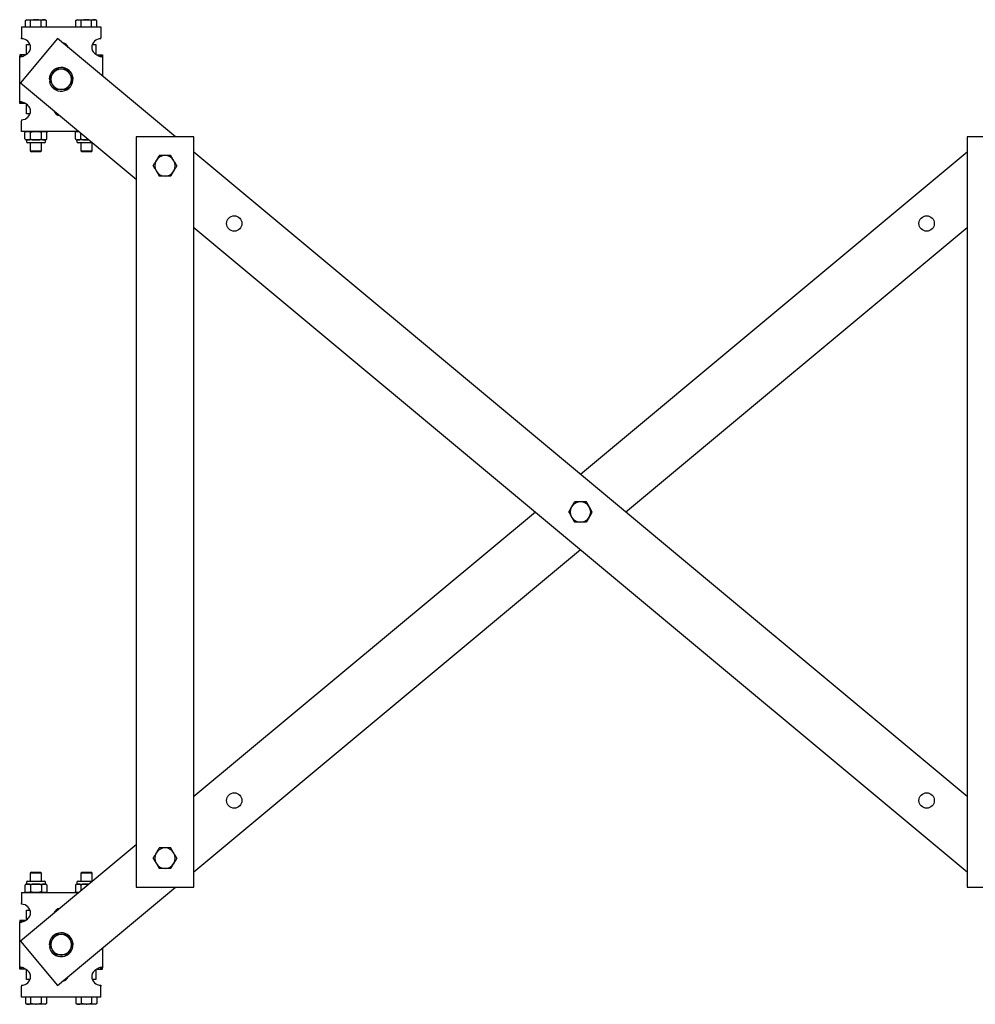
# Model space of a CAD drawing. Header units: inches. Extents: x -2 to 115, y -4 to 88.
# Tile 1 of 9: x -2 to 31, y -4 to 30. Entities that reach past the tile are written whole.
import ezdxf

# ---------------------------------------------------------------- set-up
doc = ezdxf.new("R2010")
doc.units = ezdxf.units.IN
doc.header["$MEASUREMENT"] = 0

msp = doc.modelspace()

# ---------------------------------------------------------------- linework, layer by layer
at = {"color": 7, "linetype": 'Continuous', "lineweight": 25}
for p, q in [((-1.61, 30.062), (-1.61, 29.687)), ((-1.61, 30.062), (1.14, 30.062)), ((-1.425, 30.314), (-1.473, 30.286)), ((-1.473, 30.062), (-1.473, 30.286)), ((-1.425, 30.314), (-1.383, 30.314)), ((-1.383, 30.314), (-1.122, 30.314)), ((-1.292, 30.062), (-1.292, 30.286)), ((-1.122, 30.314), (-1.098, 30.314)), ((-1.098, 30.314), (-0.837, 30.314)), ((-0.928, 30.062), (-0.928, 30.286)), ((-0.837, 30.314), (-0.795, 30.314)), ((-0.746, 30.286), (-0.795, 30.314)), ((-0.746, 30.062), (-0.746, 30.286)), ((0.325, 30.314), (0.277, 30.286)), ((0.277, 30.062), (0.277, 30.286)), ((0.325, 30.314), (0.367, 30.314)), ((0.367, 30.314), (0.628, 30.314)), ((0.458, 30.062), (0.458, 30.286)), ((0.628, 30.314), (0.652, 30.314)), ((0.652, 30.314), (0.913, 30.314)), ((0.822, 30.062), (0.822, 30.286)), ((0.913, 30.314), (0.955, 30.314)), ((1.004, 30.286), (0.955, 30.314)), ((1.004, 30.062), (1.004, 30.286)), ((1.14, 30.062), (1.14, 29.687)), ((-0.363, 29.658), (-1.643, 28.121)), ((-1.61, 29.656), (-1.61, 29.687)), ((-1.435, 29.119), (-1.435, 29.449)), ((-1.435, 29.449), (-1.316, 29.449)), ((3.727, 26.249), (-0.363, 29.658)), ((-0.113, 29.449), (-0.06, 29.449)), ((0.846, 29.449), (0.965, 29.449)), ((0.965, 29.449), (0.965, 29.119)), ((1.14, 29.656), (1.14, 29.687)), ((-1.485, 29.093), (-1.672, 29.093)), ((-1.672, 29.093), (-1.672, 29.045)), ((-1.582, 29.045), (-1.672, 29.045)), ((-1.672, 27.454), (-1.672, 29.045)), ((1.015, 29.093), (1.203, 29.093)), ((1.113, 29.045), (1.203, 29.045)), ((1.203, 29.093), (1.203, 29.045)), ((1.203, 29.045), (1.203, 28.353)), ((-1.643, 28.121), (2.365, 24.781)), ((-0.61, 28.19), (-0.643, 28.185)), ((-1.582, 27.454), (-1.672, 27.454)), ((-1.672, 27.406), (-1.672, 27.454)), ((-1.485, 27.406), (-1.672, 27.406)), ((-1.435, 27.049), (-1.435, 27.38)), ((-1.316, 27.049), (-1.435, 27.049)), ((-0.357, 27.049), (-0.41, 27.049)), ((-1.61, 26.843), (-1.61, 26.812)), ((-1.61, 26.437), (-1.61, 26.812)), ((0.378, 26.437), (-1.61, 26.437)), ((-1.49, 26.401), (-1.491, 26.399)), ((-1.491, 26.185), (-1.491, 26.399)), ((-1.3, 26.185), (-1.3, 26.399)), ((-0.92, 26.185), (-0.92, 26.399)), ((-0.729, 26.185), (-0.729, 26.399)), ((0.26, 26.401), (0.259, 26.399)), ((0.259, 26.185), (0.259, 26.399)), ((0.45, 26.185), (0.45, 26.377)), ((-1.491, 26.184), (-1.489, 26.18)), ((-1.44, 26.147), (-1.44, 26.088)), ((-1.395, 26.147), (-1.44, 26.147)), ((-0.82, 26.049), (-1.4, 26.049)), ((-1.11, 26.147), (-1.395, 26.147)), ((-1.307, 26.049), (-1.307, 25.771)), ((-0.824, 26.147), (-1.11, 26.147)), ((-0.913, 25.771), (-0.913, 26.049)), ((-0.78, 26.147), (-0.824, 26.147)), ((-0.78, 26.088), (-0.78, 26.147)), ((-0.73, 26.181), (-0.729, 26.184)), ((0.259, 26.184), (0.261, 26.18)), ((0.31, 26.147), (0.31, 26.088)), ((0.355, 26.147), (0.31, 26.147)), ((0.843, 26.049), (0.35, 26.049)), ((0.64, 26.147), (0.355, 26.147)), ((0.443, 26.049), (0.443, 25.771)), ((0.64, 26.147), (0.724, 26.149)), ((0.726, 26.147), (0.64, 26.147)), ((0.837, 25.771), (0.837, 26.049)), ((4.365, 26.249), (2.365, 26.249)), ((2.365, 26.249), (2.365, 0.249)), ((4.365, 0.249), (4.365, 26.249)), ((33.165, 26.249), (31.165, 26.249)), ((31.165, 26.249), (31.165, 0.249)), ((-1.307, 25.771), (-1.267, 25.731)), ((-1.307, 25.771), (-0.913, 25.771)), ((-0.952, 25.731), (-1.267, 25.731)), ((-0.952, 25.731), (-0.913, 25.771)), ((0.443, 25.771), (0.483, 25.731)), ((0.443, 25.771), (0.837, 25.771)), ((0.798, 25.731), (0.483, 25.731)), ((0.798, 25.731), (0.837, 25.771)), ((31.165, 3.384), (4.365, 25.718)), ((31.165, 25.718), (17.765, 14.551)), ((4.365, 23.114), (31.165, 0.781)), ((19.327, 13.249), (31.165, 23.114)), ((16.203, 13.249), (4.365, 3.384)), ((4.365, 0.781), (17.765, 11.948)), ((2.365, 1.718), (-1.643, -1.623)), ((-1.267, 0.768), (-1.307, 0.728)), ((-1.307, 0.728), (-1.307, 0.45)), ((-1.11, 0.728), (-1.307, 0.728)), ((-1.267, 0.768), (-1.11, 0.768)), ((-1.11, 0.768), (-0.952, 0.768)), ((-0.913, 0.728), (-1.11, 0.728)), ((-0.913, 0.728), (-0.952, 0.768)), ((-0.913, 0.45), (-0.913, 0.728)), ((0.483, 0.768), (0.443, 0.728)), ((0.443, 0.728), (0.443, 0.45)), ((0.64, 0.728), (0.443, 0.728)), ((0.483, 0.768), (0.64, 0.768)), ((0.64, 0.768), (0.798, 0.768)), ((0.837, 0.728), (0.64, 0.728)), ((0.837, 0.728), (0.798, 0.768)), ((0.837, 0.45), (0.837, 0.728)), ((-1.44, 0.41), (-1.44, 0.352)), ((-1.44, 0.352), (-1.395, 0.352)), ((-1.4, 0.45), (-1.11, 0.45)), ((-1.395, 0.352), (-1.11, 0.352)), ((-1.11, 0.45), (-0.82, 0.45)), ((-1.11, 0.352), (-0.824, 0.352)), ((-0.824, 0.352), (-0.78, 0.352)), ((-0.78, 0.352), (-0.78, 0.41)), ((0.31, 0.41), (0.31, 0.352)), ((0.31, 0.352), (0.355, 0.352)), ((0.35, 0.45), (0.64, 0.45)), ((0.355, 0.352), (0.64, 0.352)), ((0.64, 0.45), (0.843, 0.45)), ((0.722, 0.349), (0.64, 0.352)), ((0.64, 0.352), (0.726, 0.352)), ((-1.61, 0.062), (0.378, 0.062)), ((-1.61, 0.062), (-1.61, -0.313)), ((-1.489, 0.317), (-1.491, 0.314)), ((-1.491, 0.314), (-1.491, 0.1)), ((-1.491, 0.1), (-1.488, 0.093)), ((-1.3, 0.314), (-1.3, 0.1)), ((-0.92, 0.314), (-0.92, 0.1)), ((-0.729, 0.314), (-0.731, 0.319)), ((-0.73, 0.098), (-0.729, 0.1)), ((-0.729, 0.314), (-0.729, 0.1)), ((-0.363, -3.159), (3.727, 0.249)), ((0.261, 0.317), (0.259, 0.314)), ((0.259, 0.314), (0.259, 0.1)), ((0.259, 0.1), (0.262, 0.093)), ((0.379, 0.062), (0.355, 0.062)), ((0.45, 0.314), (0.45, 0.122)), ((2.365, 0.249), (4.365, 0.249)), ((31.165, 0.249), (33.165, 0.249)), ((-1.61, -0.344), (-1.61, -0.313)), ((-1.435, -0.881), (-1.435, -0.551)), ((-1.435, -0.551), (-1.316, -0.551)), ((-0.41, -0.551), (-0.357, -0.551)), ((-1.485, -0.907), (-1.672, -0.907)), ((-1.672, -0.907), (-1.672, -0.955)), ((-1.672, -2.546), (-1.672, -0.955)), ((-1.582, -0.955), (-1.672, -0.955)), ((-1.643, -1.623), (-0.363, -3.159)), ((-0.61, -1.81), (-0.643, -1.815)), ((1.203, -1.854), (1.203, -2.546)), ((-1.582, -2.546), (-1.672, -2.546)), ((-1.672, -2.594), (-1.672, -2.546)), ((-1.485, -2.594), (-1.672, -2.594)), ((-1.435, -2.951), (-1.435, -2.62)), ((0.965, -2.62), (0.965, -2.951)), ((1.015, -2.594), (1.203, -2.594)), ((1.113, -2.546), (1.203, -2.546)), ((1.203, -2.594), (1.203, -2.546)), ((-1.316, -2.951), (-1.435, -2.951)), ((-0.06, -2.951), (-0.113, -2.951)), ((0.965, -2.951), (0.846, -2.951)), ((-1.61, -3.157), (-1.61, -3.188)), ((-1.61, -3.563), (-1.61, -3.188)), ((1.14, -3.157), (1.14, -3.188)), ((1.14, -3.563), (1.14, -3.188)), ((1.14, -3.563), (-1.61, -3.563)), ((-1.473, -3.563), (-1.473, -3.787)), ((-1.292, -3.563), (-1.292, -3.787)), ((-0.928, -3.563), (-0.928, -3.787)), ((-0.746, -3.563), (-0.746, -3.787)), ((0.277, -3.563), (0.277, -3.787)), ((0.458, -3.563), (0.458, -3.787)), ((0.822, -3.563), (0.822, -3.787)), ((1.004, -3.563), (1.004, -3.787)), ((-1.473, -3.787), (-1.425, -3.815)), ((-1.383, -3.815), (-1.425, -3.815)), ((-1.122, -3.815), (-1.383, -3.815)), ((-1.122, -3.815), (-1.098, -3.815)), ((-0.837, -3.815), (-1.098, -3.815)), ((-0.795, -3.815), (-0.837, -3.815)), ((-0.795, -3.815), (-0.746, -3.787)), ((0.277, -3.787), (0.325, -3.815)), ((0.367, -3.815), (0.325, -3.815)), ((0.628, -3.815), (0.367, -3.815)), ((0.628, -3.815), (0.652, -3.815)), ((0.913, -3.815), (0.652, -3.815)), ((0.955, -3.815), (0.913, -3.815)), ((0.955, -3.815), (1.004, -3.787))]:
    msp.add_line(p, q, dxfattribs=at)
for centre in [(5.765, 23.249), (29.765, 23.249), (5.765, 3.249), (29.765, 3.249)]:
    msp.add_circle(centre, 0.266, dxfattribs=at)
for centre, radius, start, end in [((-1.61, 29.343), 0.313, 0, 90), ((-0.235, 29.249), 0.266, 20.9541, 79.4347), ((1.14, 29.343), 0.313, 90, 180), ((-0.235, 28.249), 0.413, 189, 180), ((-0.235, 28.249), 0.354, 150, 210), ((-0.235, 28.249), 0.354, 90, 150), ((-0.235, 28.249), 0.354, 30, 90), ((-0.235, 28.249), 0.354, 330, 30), ((-0.235, 28.249), 0.354, 210, 270), ((-0.235, 28.249), 0.354, 270, 330), ((-1.61, 27.156), 0.313, 270, 0), ((-0.235, 27.249), 0.266, 200.9541, 259.4347), ((-1.44, 26.384), 0.0533, 90, 128.6919), ((-0.78, 26.384), 0.0533, 17.0978, 90), ((0.31, 26.384), 0.0533, 90, 128.6919), ((-1.44, 26.2), 0.0533, 218.7573, 270), ((-1.4, 26.088), 0.0394, 180, 270), ((-0.82, 26.088), 0.0394, 270, 0), ((-0.78, 26.2), 0.0533, 270, 306.4945), ((0.31, 26.2), 0.0533, 218.7573, 270), ((0.35, 26.088), 0.0394, 180, 270), ((3.365, 25.249), 0.355, 90, 150), ((3.365, 25.249), 0.355, 30, 90), ((3.365, 25.249), 0.355, 150, 210), ((3.365, 25.249), 0.355, 330, 30), ((3.365, 25.249), 0.355, 210, 270), ((3.365, 25.249), 0.355, 270, 330), ((17.765, 13.249), 0.355, 150, 210), ((17.765, 13.249), 0.355, 90, 150), ((17.765, 13.249), 0.355, 30, 90), ((17.765, 13.249), 0.354, 330, 30), ((17.765, 13.249), 0.355, 210, 270), ((17.765, 13.249), 0.355, 270, 330), ((3.365, 1.249), 0.354, 150, 210), ((3.365, 1.249), 0.355, 90, 150), ((3.365, 1.249), 0.355, 30, 90), ((3.365, 1.249), 0.355, 330, 30), ((3.365, 1.249), 0.355, 210, 270), ((3.365, 1.249), 0.355, 270, 330), ((-1.44, 0.299), 0.0533, 90, 126.4945), ((-1.4, 0.41), 0.0394, 90, 180), ((-0.82, 0.41), 0.0394, 360, 90), ((-0.78, 0.299), 0.0533, 38.7573, 90), ((0.31, 0.299), 0.0533, 90, 126.4945), ((0.35, 0.41), 0.0394, 90, 180), ((-1.44, 0.115), 0.0533, 221.7306, 270), ((-0.78, 0.115), 0.0533, 270, 308.6919), ((0.31, 0.115), 0.0533, 221.7306, 270), ((-1.61, -0.657), 0.313, 0, 90), ((-0.235, -0.751), 0.266, 100.5653, 159.0459), ((-0.235, -1.751), 0.413, 189, 180), ((-0.235, -1.751), 0.354, 150, 210), ((-0.235, -1.751), 0.355, 90, 150), ((-0.235, -1.751), 0.355, 30, 90), ((-0.235, -1.751), 0.354, 330, 30), ((-0.235, -1.751), 0.355, 210, 270), ((-0.235, -1.751), 0.355, 270, 330), ((-1.61, -2.844), 0.313, 270, 0), ((-0.235, -2.751), 0.266, 280.5653, 339.0459), ((1.14, -2.844), 0.313, 180, 270)]:
    msp.add_arc(centre, radius, start, end, dxfattribs=at)
for points, knots in [([(-1.473, 30.286), (-1.459, 30.294), (-1.429, 30.31), (-1.398, 30.312), (-1.383, 30.314)], [0, 0, 0, 0, 0.49546, 1, 1, 1, 1]), ([(-1.383, 30.314), (-1.38, 30.314), (-1.364, 30.314), (-1.333, 30.307), (-1.306, 30.293), (-1.292, 30.286)], [0, 0, 0, 0, 0.0708557, 0.531182, 1, 1, 1, 1]), ([(-1.122, 30.314), (-1.135, 30.313), (-1.193, 30.311), (-1.249, 30.297), (-1.292, 30.286)], [0, 0, 0, 0, 0.236472, 1, 1, 1, 1]), ([(-0.928, 30.286), (-0.936, 30.288), (-0.991, 30.304), (-1.049, 30.309), (-1.098, 30.314)], [0, 0, 0, 0, 0.140528, 1, 1, 1, 1]), ([(-0.837, 30.314), (-0.839, 30.314), (-0.856, 30.314), (-0.886, 30.307), (-0.914, 30.293), (-0.928, 30.286)], [0, 0, 0, 0, 0.070855, 0.531185, 1, 1, 1, 1]), ([(-0.746, 30.286), (-0.761, 30.294), (-0.791, 30.31), (-0.822, 30.312), (-0.837, 30.314)], [0, 0, 0, 0, 0.495463, 1, 1, 1, 1]), ([(0.277, 30.286), (0.291, 30.294), (0.321, 30.31), (0.352, 30.312), (0.367, 30.314)], [0, 0, 0, 0, 0.495466, 1, 1, 1, 1]), ([(0.367, 30.314), (0.37, 30.314), (0.386, 30.314), (0.417, 30.307), (0.444, 30.293), (0.458, 30.286)], [0, 0, 0, 0, 0.070856, 0.531188, 1, 1, 1, 1]), ([(0.628, 30.314), (0.615, 30.313), (0.557, 30.311), (0.501, 30.297), (0.458, 30.286)], [0, 0, 0, 0, 0.236472, 1, 1, 1, 1]), ([(0.822, 30.286), (0.814, 30.288), (0.759, 30.304), (0.701, 30.309), (0.652, 30.314)], [0, 0, 0, 0, 0.140526, 1, 1, 1, 1]), ([(0.913, 30.314), (0.911, 30.314), (0.894, 30.314), (0.864, 30.307), (0.836, 30.293), (0.822, 30.286)], [0, 0, 0, 0, 0.070856, 0.531188, 1, 1, 1, 1]), ([(1.004, 30.286), (0.989, 30.294), (0.959, 30.31), (0.928, 30.312), (0.913, 30.314)], [0, 0, 0, 0, 0.495463, 1, 1, 1, 1]), ([(-1.672, 29.045), (-1.67, 29.039), (-1.664, 29.028), (-1.619, 29.032), (-1.554, 29.052), (-1.477, 29.087), (-1.404, 29.137), (-1.345, 29.198), (-1.305, 29.268), (-1.3, 29.319), (-1.297, 29.343)], [0, 0, 0, 0, 0.141383, 0.283967, 0.423769, 0.557172, 0.681485, 0.795583, 0.900543, 1, 1, 1, 1]), ([(0.828, 29.343), (0.83, 29.319), (0.835, 29.268), (0.875, 29.198), (0.934, 29.137), (1.007, 29.087), (1.084, 29.052), (1.149, 29.032), (1.194, 29.028), (1.2, 29.039), (1.203, 29.045)], [0, 0, 0, 0, 0.099457, 0.204418, 0.318514, 0.44283, 0.576233, 0.716033, 0.858617, 1, 1, 1, 1]), ([(-0.644, 28.249), (-0.628, 28.278), (-0.594, 28.336), (-0.559, 28.396), (-0.542, 28.427)], [0, 0, 0, 0, 0.495456, 1, 1, 1, 1]), ([(-0.542, 28.427), (-0.539, 28.431), (-0.521, 28.463), (-0.486, 28.523), (-0.455, 28.577), (-0.44, 28.604)], [0, 0, 0, 0, 0.0700856, 0.5307789, 1, 1, 1, 1]), ([(-0.235, 28.604), (-0.291, 28.604), (-0.36, 28.604), (-0.427, 28.604), (-0.44, 28.604)], [0, 0, 0, 0, 0.810171, 1, 1, 1, 1]), ([(-0.03, 28.604), (-0.083, 28.604), (-0.151, 28.604), (-0.22, 28.604), (-0.235, 28.604)], [0, 0, 0, 0, 0.784734, 1, 1, 1, 1]), ([(0.072, 28.427), (0.07, 28.431), (0.051, 28.463), (0.017, 28.523), (-0.014, 28.577), (-0.03, 28.604)], [0, 0, 0, 0, 0.070086, 0.530782, 1, 1, 1, 1]), ([(0.174, 28.249), (0.158, 28.278), (0.124, 28.336), (0.09, 28.396), (0.072, 28.427)], [0, 0, 0, 0, 0.495456, 1, 1, 1, 1]), ([(-0.644, 28.249), (-0.628, 28.221), (-0.594, 28.163), (-0.559, 28.102), (-0.542, 28.072)], [0, 0, 0, 0, 0.495456, 1, 1, 1, 1]), ([(-0.542, 28.072), (-0.539, 28.068), (-0.521, 28.036), (-0.486, 27.976), (-0.455, 27.922), (-0.44, 27.895)], [0, 0, 0, 0, 0.07009, 0.530781, 1, 1, 1, 1]), ([(0.072, 28.072), (0.07, 28.068), (0.051, 28.036), (0.017, 27.976), (-0.014, 27.922), (-0.03, 27.895)], [0, 0, 0, 0, 0.070091, 0.530784, 1, 1, 1, 1]), ([(0.174, 28.249), (0.158, 28.221), (0.124, 28.163), (0.09, 28.102), (0.072, 28.072)], [0, 0, 0, 0, 0.495456, 1, 1, 1, 1]), ([(-0.235, 27.895), (-0.291, 27.895), (-0.36, 27.895), (-0.427, 27.895), (-0.44, 27.895)], [0, 0, 0, 0, 0.810171, 1, 1, 1, 1]), ([(-0.03, 27.895), (-0.083, 27.895), (-0.151, 27.895), (-0.22, 27.895), (-0.235, 27.895)], [0, 0, 0, 0, 0.784734, 1, 1, 1, 1]), ([(-1.297, 27.156), (-1.3, 27.18), (-1.305, 27.231), (-1.345, 27.301), (-1.404, 27.362), (-1.477, 27.411), (-1.554, 27.447), (-1.619, 27.467), (-1.664, 27.471), (-1.67, 27.46), (-1.672, 27.454)], [0, 0, 0, 0, 0.099455, 0.204417, 0.318515, 0.442828, 0.576231, 0.716032, 0.858617, 1, 1, 1, 1]), ([(-1.491, 26.399), (-1.489, 26.404), (-1.484, 26.415), (-1.465, 26.432), (-1.435, 26.437), (-1.409, 26.437), (-1.395, 26.437)], [0, 0, 0, 0, 0.090009, 0.224486, 0.591128, 1, 1, 1, 1]), ([(-1.395, 26.437), (-1.392, 26.437), (-1.378, 26.437), (-1.353, 26.437), (-1.327, 26.432), (-1.31, 26.418), (-1.303, 26.408), (-1.301, 26.401), (-1.3, 26.399)], [0, 0, 0, 0, 0.099455, 0.428507, 0.757341, 0.873682, 0.960847, 1, 1, 1, 1]), ([(-1.3, 26.399), (-1.298, 26.402), (-1.291, 26.411), (-1.269, 26.424), (-1.208, 26.439), (-1.152, 26.438), (-1.11, 26.437)], [0, 0, 0, 0, 0.058854, 0.165686, 0.37464, 1, 1, 1, 1]), ([(-1.11, 26.437), (-1.074, 26.437), (-1.021, 26.438), (-0.959, 26.428), (-0.931, 26.413), (-0.922, 26.403), (-0.92, 26.399), (-0.92, 26.399)], [0, 0, 0, 0, 0.532579, 0.80057, 0.935239, 0.994215, 1, 1, 1, 1]), ([(-0.92, 26.399), (-0.918, 26.404), (-0.913, 26.415), (-0.894, 26.432), (-0.864, 26.437), (-0.838, 26.437), (-0.824, 26.437)], [0, 0, 0, 0, 0.090008, 0.224486, 0.591127, 1, 1, 1, 1]), ([(-0.824, 26.437), (-0.821, 26.437), (-0.807, 26.437), (-0.782, 26.437), (-0.755, 26.432), (-0.739, 26.418), (-0.732, 26.408), (-0.73, 26.401), (-0.729, 26.399)], [0, 0, 0, 0, 0.099456, 0.428507, 0.757341, 0.873682, 0.960848, 1, 1, 1, 1]), ([(0.259, 26.399), (0.261, 26.404), (0.266, 26.415), (0.285, 26.432), (0.315, 26.437), (0.341, 26.437), (0.355, 26.437)], [0, 0, 0, 0, 0.090009, 0.224486, 0.591128, 1, 1, 1, 1]), ([(0.355, 26.437), (0.358, 26.437), (0.366, 26.437), (0.374, 26.437), (0.379, 26.436)], [0, 0, 0, 0, 0.4131154, 1, 1, 1, 1]), ([(-1.491, 26.185), (-1.489, 26.18), (-1.484, 26.168), (-1.465, 26.152), (-1.435, 26.146), (-1.409, 26.147), (-1.395, 26.147)], [0, 0, 0, 0, 0.090009, 0.224486, 0.591128, 1, 1, 1, 1]), ([(-1.395, 26.147), (-1.392, 26.147), (-1.378, 26.147), (-1.353, 26.147), (-1.327, 26.152), (-1.31, 26.166), (-1.303, 26.176), (-1.301, 26.183), (-1.3, 26.185)], [0, 0, 0, 0, 0.099455, 0.428505, 0.75734, 0.873678, 0.960843, 1, 1, 1, 1]), ([(-1.3, 26.185), (-1.298, 26.182), (-1.291, 26.173), (-1.269, 26.16), (-1.208, 26.144), (-1.152, 26.146), (-1.11, 26.147)], [0, 0, 0, 0, 0.058854, 0.165686, 0.374641, 1, 1, 1, 1]), ([(-1.11, 26.147), (-1.074, 26.146), (-1.021, 26.145), (-0.959, 26.156), (-0.931, 26.171), (-0.922, 26.181), (-0.92, 26.184), (-0.92, 26.185)], [0, 0, 0, 0, 0.532578, 0.80057, 0.935239, 0.99421, 1, 1, 1, 1]), ([(-0.92, 26.185), (-0.918, 26.18), (-0.913, 26.168), (-0.894, 26.152), (-0.864, 26.146), (-0.838, 26.147), (-0.824, 26.147)], [0, 0, 0, 0, 0.090008, 0.224486, 0.591128, 1, 1, 1, 1]), ([(-0.824, 26.147), (-0.821, 26.147), (-0.807, 26.147), (-0.782, 26.147), (-0.755, 26.152), (-0.739, 26.166), (-0.732, 26.176), (-0.73, 26.183), (-0.729, 26.185)], [0, 0, 0, 0, 0.099455, 0.428505, 0.75734, 0.873678, 0.960843, 1, 1, 1, 1]), ([(0.259, 26.185), (0.261, 26.18), (0.266, 26.168), (0.285, 26.152), (0.315, 26.146), (0.341, 26.147), (0.355, 26.147)], [0, 0, 0, 0, 0.090009, 0.224486, 0.591128, 1, 1, 1, 1]), ([(0.355, 26.147), (0.358, 26.147), (0.372, 26.147), (0.397, 26.147), (0.423, 26.152), (0.44, 26.166), (0.447, 26.176), (0.449, 26.183), (0.45, 26.185)], [0, 0, 0, 0, 0.099461, 0.428505, 0.75734, 0.873678, 0.960843, 1, 1, 1, 1]), ([(0.45, 26.185), (0.452, 26.182), (0.459, 26.173), (0.481, 26.16), (0.542, 26.144), (0.598, 26.146), (0.64, 26.147)], [0, 0, 0, 0, 0.058854, 0.165696, 0.374651, 1, 1, 1, 1]), ([(3.058, 25.427), (3.061, 25.431), (3.079, 25.463), (3.114, 25.523), (3.145, 25.577), (3.16, 25.604)], [0, 0, 0, 0, 0.0700908, 0.5307866, 1, 1, 1, 1]), ([(3.365, 25.604), (3.309, 25.604), (3.24, 25.604), (3.173, 25.604), (3.16, 25.604)], [0, 0, 0, 0, 0.810168, 1, 1, 1, 1]), ([(3.57, 25.604), (3.517, 25.604), (3.449, 25.604), (3.38, 25.604), (3.365, 25.604)], [0, 0, 0, 0, 0.784739, 1, 1, 1, 1]), ([(3.672, 25.427), (3.67, 25.431), (3.651, 25.463), (3.617, 25.523), (3.586, 25.577), (3.57, 25.604)], [0, 0, 0, 0, 0.0700935, 0.530788, 1, 1, 1, 1]), ([(2.956, 25.249), (2.972, 25.278), (3.006, 25.336), (3.041, 25.396), (3.058, 25.427)], [0, 0, 0, 0, 0.495458, 1, 1, 1, 1]), ([(3.774, 25.249), (3.758, 25.278), (3.724, 25.336), (3.69, 25.396), (3.672, 25.427)], [0, 0, 0, 0, 0.495459, 1, 1, 1, 1]), ([(2.956, 25.249), (2.972, 25.221), (3.006, 25.163), (3.041, 25.102), (3.058, 25.072)], [0, 0, 0, 0, 0.495458, 1, 1, 1, 1]), ([(3.058, 25.072), (3.061, 25.068), (3.079, 25.036), (3.114, 24.976), (3.145, 24.922), (3.16, 24.895)], [0, 0, 0, 0, 0.0700908, 0.5307866, 1, 1, 1, 1]), ([(3.672, 25.072), (3.67, 25.068), (3.651, 25.036), (3.617, 24.976), (3.586, 24.922), (3.57, 24.895)], [0, 0, 0, 0, 0.0700935, 0.530788, 1, 1, 1, 1]), ([(3.774, 25.249), (3.758, 25.221), (3.724, 25.163), (3.69, 25.102), (3.672, 25.072)], [0, 0, 0, 0, 0.495459, 1, 1, 1, 1]), ([(3.365, 24.895), (3.309, 24.895), (3.24, 24.895), (3.173, 24.895), (3.16, 24.895)], [0, 0, 0, 0, 0.810168, 1, 1, 1, 1]), ([(3.57, 24.895), (3.517, 24.895), (3.449, 24.895), (3.38, 24.895), (3.365, 24.895)], [0, 0, 0, 0, 0.784739, 1, 1, 1, 1]), ([(17.356, 13.249), (17.372, 13.278), (17.406, 13.336), (17.441, 13.396), (17.458, 13.427)], [0, 0, 0, 0, 0.495458, 1, 1, 1, 1]), ([(17.458, 13.427), (17.461, 13.431), (17.479, 13.463), (17.514, 13.523), (17.545, 13.577), (17.56, 13.604)], [0, 0, 0, 0, 0.070091, 0.530785, 1, 1, 1, 1]), ([(17.765, 13.604), (17.709, 13.604), (17.64, 13.604), (17.573, 13.604), (17.56, 13.604)], [0, 0, 0, 0, 0.8101714, 1, 1, 1, 1]), ([(17.97, 13.604), (17.917, 13.604), (17.849, 13.604), (17.78, 13.604), (17.765, 13.604)], [0, 0, 0, 0, 0.784739, 1, 1, 1, 1]), ([(18.072, 13.427), (18.07, 13.431), (18.051, 13.463), (18.017, 13.523), (17.986, 13.577), (17.97, 13.604)], [0, 0, 0, 0, 0.07009, 0.530784, 1, 1, 1, 1]), ([(18.174, 13.249), (18.158, 13.278), (18.124, 13.336), (18.09, 13.396), (18.072, 13.427)], [0, 0, 0, 0, 0.495458, 1, 1, 1, 1]), ([(17.356, 13.249), (17.372, 13.221), (17.406, 13.163), (17.441, 13.102), (17.458, 13.072)], [0, 0, 0, 0, 0.495458, 1, 1, 1, 1]), ([(17.458, 13.072), (17.461, 13.068), (17.479, 13.036), (17.514, 12.976), (17.545, 12.922), (17.56, 12.895)], [0, 0, 0, 0, 0.070091, 0.530785, 1, 1, 1, 1]), ([(18.072, 13.072), (18.07, 13.068), (18.051, 13.036), (18.017, 12.976), (17.986, 12.922), (17.97, 12.895)], [0, 0, 0, 0, 0.07009, 0.530784, 1, 1, 1, 1]), ([(18.174, 13.249), (18.158, 13.221), (18.124, 13.163), (18.09, 13.102), (18.072, 13.072)], [0, 0, 0, 0, 0.495458, 1, 1, 1, 1]), ([(17.765, 12.895), (17.709, 12.895), (17.64, 12.895), (17.573, 12.895), (17.56, 12.895)], [0, 0, 0, 0, 0.8101714, 1, 1, 1, 1]), ([(17.97, 12.895), (17.917, 12.895), (17.849, 12.895), (17.78, 12.895), (17.765, 12.895)], [0, 0, 0, 0, 0.784739, 1, 1, 1, 1]), ([(2.956, 1.249), (2.972, 1.278), (3.006, 1.336), (3.041, 1.396), (3.058, 1.427)], [0, 0, 0, 0, 0.495458, 1, 1, 1, 1]), ([(3.058, 1.427), (3.061, 1.431), (3.079, 1.463), (3.114, 1.523), (3.145, 1.577), (3.16, 1.604)], [0, 0, 0, 0, 0.0700908, 0.5307866, 1, 1, 1, 1]), ([(3.365, 1.604), (3.309, 1.604), (3.24, 1.604), (3.173, 1.604), (3.16, 1.604)], [0, 0, 0, 0, 0.810168, 1, 1, 1, 1]), ([(3.57, 1.604), (3.517, 1.604), (3.449, 1.604), (3.38, 1.604), (3.365, 1.604)], [0, 0, 0, 0, 0.784739, 1, 1, 1, 1]), ([(3.672, 1.427), (3.67, 1.431), (3.651, 1.463), (3.617, 1.523), (3.586, 1.577), (3.57, 1.604)], [0, 0, 0, 0, 0.0700935, 0.530788, 1, 1, 1, 1]), ([(3.774, 1.249), (3.758, 1.278), (3.724, 1.336), (3.69, 1.396), (3.672, 1.427)], [0, 0, 0, 0, 0.495459, 1, 1, 1, 1]), ([(2.956, 1.249), (2.972, 1.221), (3.006, 1.163), (3.041, 1.102), (3.058, 1.072)], [0, 0, 0, 0, 0.495458, 1, 1, 1, 1]), ([(3.058, 1.072), (3.061, 1.068), (3.079, 1.036), (3.114, 0.976), (3.145, 0.922), (3.16, 0.895)], [0, 0, 0, 0, 0.0700908, 0.5307866, 1, 1, 1, 1]), ([(3.672, 1.072), (3.67, 1.068), (3.651, 1.036), (3.617, 0.976), (3.586, 0.922), (3.57, 0.895)], [0, 0, 0, 0, 0.0700935, 0.530788, 1, 1, 1, 1]), ([(3.774, 1.249), (3.758, 1.221), (3.724, 1.163), (3.69, 1.102), (3.672, 1.072)], [0, 0, 0, 0, 0.495459, 1, 1, 1, 1]), ([(3.365, 0.895), (3.309, 0.895), (3.24, 0.895), (3.173, 0.895), (3.16, 0.895)], [0, 0, 0, 0, 0.810168, 1, 1, 1, 1]), ([(3.57, 0.895), (3.517, 0.895), (3.449, 0.895), (3.38, 0.895), (3.365, 0.895)], [0, 0, 0, 0, 0.784739, 1, 1, 1, 1]), ([(-1.395, 0.352), (-1.399, 0.352), (-1.413, 0.352), (-1.438, 0.352), (-1.464, 0.347), (-1.481, 0.333), (-1.487, 0.323), (-1.49, 0.316), (-1.491, 0.314)], [0, 0, 0, 0, 0.099455, 0.4285066, 0.7573423, 0.8736807, 0.9608463, 1, 1, 1, 1]), ([(-1.3, 0.314), (-1.302, 0.319), (-1.307, 0.33), (-1.326, 0.347), (-1.356, 0.353), (-1.382, 0.352), (-1.395, 0.352)], [0, 0, 0, 0, 0.090012, 0.224489, 0.591124, 1, 1, 1, 1]), ([(-1.11, 0.352), (-1.145, 0.353), (-1.199, 0.353), (-1.261, 0.343), (-1.289, 0.328), (-1.298, 0.318), (-1.3, 0.314), (-1.3, 0.314)], [0, 0, 0, 0, 0.532587, 0.800577, 0.935246, 0.994216, 1, 1, 1, 1]), ([(-0.92, 0.314), (-0.922, 0.317), (-0.929, 0.326), (-0.951, 0.339), (-1.012, 0.355), (-1.068, 0.353), (-1.11, 0.352)], [0, 0, 0, 0, 0.0588614, 0.1656941, 0.3746496, 1, 1, 1, 1]), ([(-0.824, 0.352), (-0.828, 0.352), (-0.842, 0.352), (-0.867, 0.352), (-0.893, 0.347), (-0.91, 0.333), (-0.916, 0.323), (-0.919, 0.316), (-0.92, 0.314)], [0, 0, 0, 0, 0.099456, 0.428507, 0.757342, 0.873681, 0.960846, 1, 1, 1, 1]), ([(-0.729, 0.314), (-0.731, 0.319), (-0.736, 0.33), (-0.754, 0.347), (-0.785, 0.353), (-0.811, 0.352), (-0.824, 0.352)], [0, 0, 0, 0, 0.090012, 0.224489, 0.591124, 1, 1, 1, 1]), ([(0.355, 0.352), (0.351, 0.352), (0.337, 0.352), (0.312, 0.352), (0.286, 0.347), (0.269, 0.333), (0.263, 0.323), (0.26, 0.316), (0.259, 0.314)], [0, 0, 0, 0, 0.099455, 0.428507, 0.757343, 0.873676, 0.960846, 1, 1, 1, 1]), ([(0.45, 0.314), (0.448, 0.319), (0.443, 0.33), (0.424, 0.347), (0.394, 0.353), (0.368, 0.352), (0.355, 0.352)], [0, 0, 0, 0, 0.090008, 0.22449, 0.591124, 1, 1, 1, 1]), ([(0.64, 0.352), (0.605, 0.353), (0.551, 0.353), (0.489, 0.343), (0.461, 0.328), (0.452, 0.318), (0.45, 0.314), (0.45, 0.314)], [0, 0, 0, 0, 0.532587, 0.800577, 0.935246, 0.994216, 1, 1, 1, 1]), ([(-1.395, 0.062), (-1.399, 0.062), (-1.413, 0.062), (-1.438, 0.062), (-1.464, 0.067), (-1.481, 0.081), (-1.487, 0.091), (-1.49, 0.098), (-1.491, 0.1)], [0, 0, 0, 0, 0.099455, 0.428508, 0.757344, 0.873685, 0.960851, 1, 1, 1, 1]), ([(-1.3, 0.1), (-1.302, 0.095), (-1.307, 0.084), (-1.326, 0.067), (-1.356, 0.061), (-1.382, 0.062), (-1.395, 0.062)], [0, 0, 0, 0, 0.090012, 0.224489, 0.591123, 1, 1, 1, 1]), ([(-1.11, 0.062), (-1.145, 0.061), (-1.199, 0.061), (-1.261, 0.071), (-1.289, 0.086), (-1.298, 0.096), (-1.3, 0.1), (-1.3, 0.1)], [0, 0, 0, 0, 0.532587, 0.800578, 0.935246, 0.994221, 1, 1, 1, 1]), ([(-0.92, 0.1), (-0.922, 0.097), (-0.929, 0.088), (-0.951, 0.075), (-1.012, 0.059), (-1.068, 0.061), (-1.11, 0.062)], [0, 0, 0, 0, 0.058861, 0.165694, 0.374649, 1, 1, 1, 1]), ([(-0.824, 0.062), (-0.828, 0.062), (-0.842, 0.062), (-0.867, 0.062), (-0.893, 0.067), (-0.91, 0.081), (-0.916, 0.091), (-0.919, 0.098), (-0.92, 0.1)], [0, 0, 0, 0, 0.099456, 0.428508, 0.757344, 0.873685, 0.960851, 1, 1, 1, 1]), ([(-0.729, 0.1), (-0.731, 0.095), (-0.736, 0.084), (-0.754, 0.067), (-0.785, 0.061), (-0.811, 0.062), (-0.824, 0.062)], [0, 0, 0, 0, 0.090012, 0.224489, 0.591123, 1, 1, 1, 1]), ([(0.355, 0.062), (0.351, 0.062), (0.337, 0.062), (0.312, 0.062), (0.286, 0.067), (0.269, 0.081), (0.263, 0.091), (0.26, 0.098), (0.259, 0.1)], [0, 0, 0, 0, 0.099455, 0.428508, 0.757344, 0.87368, 0.960851, 1, 1, 1, 1]), ([(-1.672, -0.955), (-1.67, -0.961), (-1.664, -0.972), (-1.619, -0.968), (-1.554, -0.948), (-1.477, -0.913), (-1.404, -0.863), (-1.345, -0.802), (-1.305, -0.732), (-1.3, -0.681), (-1.297, -0.657)], [0, 0, 0, 0, 0.141383, 0.283967, 0.423769, 0.557172, 0.681485, 0.795583, 0.900545, 1, 1, 1, 1]), ([(-0.644, -1.751), (-0.628, -1.722), (-0.594, -1.664), (-0.559, -1.604), (-0.542, -1.573)], [0, 0, 0, 0, 0.495456, 1, 1, 1, 1]), ([(-0.542, -1.573), (-0.539, -1.569), (-0.521, -1.537), (-0.486, -1.477), (-0.455, -1.423), (-0.44, -1.396)], [0, 0, 0, 0, 0.0700901, 0.5307812, 1, 1, 1, 1]), ([(-0.235, -1.396), (-0.291, -1.396), (-0.36, -1.396), (-0.427, -1.396), (-0.44, -1.396)], [0, 0, 0, 0, 0.810171, 1, 1, 1, 1]), ([(-0.03, -1.396), (-0.083, -1.396), (-0.151, -1.396), (-0.22, -1.396), (-0.235, -1.396)], [0, 0, 0, 0, 0.784734, 1, 1, 1, 1]), ([(0.072, -1.573), (0.07, -1.569), (0.051, -1.537), (0.017, -1.477), (-0.014, -1.423), (-0.03, -1.396)], [0, 0, 0, 0, 0.070091, 0.530784, 1, 1, 1, 1]), ([(0.174, -1.751), (0.158, -1.722), (0.124, -1.664), (0.09, -1.604), (0.072, -1.573)], [0, 0, 0, 0, 0.495456, 1, 1, 1, 1]), ([(-0.644, -1.751), (-0.628, -1.779), (-0.594, -1.837), (-0.559, -1.898), (-0.542, -1.928)], [0, 0, 0, 0, 0.495456, 1, 1, 1, 1]), ([(-0.542, -1.928), (-0.539, -1.932), (-0.521, -1.964), (-0.486, -2.024), (-0.455, -2.078), (-0.44, -2.105)], [0, 0, 0, 0, 0.070086, 0.530779, 1, 1, 1, 1]), ([(0.072, -1.928), (0.07, -1.932), (0.051, -1.964), (0.017, -2.024), (-0.014, -2.078), (-0.03, -2.105)], [0, 0, 0, 0, 0.070086, 0.530782, 1, 1, 1, 1]), ([(0.174, -1.751), (0.158, -1.779), (0.124, -1.837), (0.09, -1.898), (0.072, -1.928)], [0, 0, 0, 0, 0.495456, 1, 1, 1, 1]), ([(-0.235, -2.105), (-0.291, -2.105), (-0.36, -2.105), (-0.427, -2.105), (-0.44, -2.105)], [0, 0, 0, 0, 0.810171, 1, 1, 1, 1]), ([(-0.03, -2.105), (-0.083, -2.105), (-0.151, -2.105), (-0.22, -2.105), (-0.235, -2.105)], [0, 0, 0, 0, 0.784734, 1, 1, 1, 1]), ([(-1.297, -2.844), (-1.3, -2.82), (-1.305, -2.769), (-1.345, -2.699), (-1.404, -2.638), (-1.477, -2.589), (-1.554, -2.553), (-1.619, -2.533), (-1.664, -2.529), (-1.67, -2.54), (-1.672, -2.546)], [0, 0, 0, 0, 0.099457, 0.204417, 0.318515, 0.442828, 0.576231, 0.716033, 0.858617, 1, 1, 1, 1]), ([(1.203, -2.546), (1.2, -2.54), (1.194, -2.529), (1.149, -2.533), (1.084, -2.553), (1.007, -2.589), (0.934, -2.638), (0.875, -2.699), (0.835, -2.769), (0.83, -2.82), (0.828, -2.844)], [0, 0, 0, 0, 0.141383, 0.283967, 0.423767, 0.55717, 0.681486, 0.795582, 0.900543, 1, 1, 1, 1]), ([(-1.473, -3.787), (-1.459, -3.795), (-1.429, -3.811), (-1.398, -3.814), (-1.383, -3.815)], [0, 0, 0, 0, 0.495459, 1, 1, 1, 1]), ([(-1.383, -3.815), (-1.38, -3.815), (-1.364, -3.815), (-1.333, -3.809), (-1.306, -3.794), (-1.292, -3.787)], [0, 0, 0, 0, 0.070856, 0.531182, 1, 1, 1, 1]), ([(-1.122, -3.815), (-1.135, -3.815), (-1.193, -3.812), (-1.249, -3.798), (-1.292, -3.787)], [0, 0, 0, 0, 0.236472, 1, 1, 1, 1]), ([(-0.928, -3.787), (-0.936, -3.789), (-0.991, -3.805), (-1.049, -3.81), (-1.098, -3.815)], [0, 0, 0, 0, 0.140528, 1, 1, 1, 1]), ([(-0.837, -3.815), (-0.839, -3.815), (-0.856, -3.815), (-0.886, -3.809), (-0.914, -3.794), (-0.928, -3.787)], [0, 0, 0, 0, 0.070856, 0.531185, 1, 1, 1, 1]), ([(-0.746, -3.787), (-0.761, -3.795), (-0.791, -3.811), (-0.822, -3.814), (-0.837, -3.815)], [0, 0, 0, 0, 0.495463, 1, 1, 1, 1]), ([(0.277, -3.787), (0.291, -3.795), (0.321, -3.811), (0.352, -3.814), (0.367, -3.815)], [0, 0, 0, 0, 0.495466, 1, 1, 1, 1]), ([(0.367, -3.815), (0.37, -3.815), (0.386, -3.815), (0.417, -3.809), (0.444, -3.794), (0.458, -3.787)], [0, 0, 0, 0, 0.070856, 0.531188, 1, 1, 1, 1]), ([(0.628, -3.815), (0.615, -3.815), (0.557, -3.812), (0.501, -3.798), (0.458, -3.787)], [0, 0, 0, 0, 0.236472, 1, 1, 1, 1]), ([(0.822, -3.787), (0.814, -3.789), (0.759, -3.805), (0.701, -3.81), (0.652, -3.815)], [0, 0, 0, 0, 0.140526, 1, 1, 1, 1]), ([(0.913, -3.815), (0.911, -3.815), (0.894, -3.815), (0.864, -3.809), (0.836, -3.794), (0.822, -3.787)], [0, 0, 0, 0, 0.070856, 0.531188, 1, 1, 1, 1]), ([(1.004, -3.787), (0.989, -3.795), (0.959, -3.811), (0.928, -3.814), (0.913, -3.815)], [0, 0, 0, 0, 0.495463, 1, 1, 1, 1])]:
    msp.add_open_spline(points, degree=3, knots=knots, dxfattribs=at)

doc.saveas('drawing.dxf')
